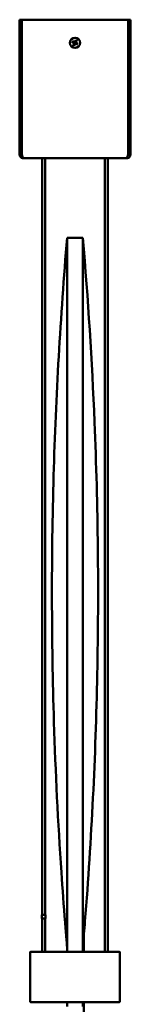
# Model space of a CAD drawing. Header units: millimetres. Extents: x 769 to 2336, y 1112 to 2601.
# Tile 14 of 14: x 2276 to 2336, y 1808 to 2341. Entities that reach past the tile are written whole.
import ezdxf

# ---------------------------------------------------------------- set-up
doc = ezdxf.new("R2010")
doc.units = ezdxf.units.MM
doc.header["$LTSCALE"] = 10
doc.layers.add('Visibile (ISO)', color=7, linetype='Continuous', lineweight=50)

msp = doc.modelspace()

# ---------------------------------------------------------------- linework, layer by layer
at = {"layer": 'Visibile (ISO)'}
for p, q in [((2275.98, 2340.56), (2275.98, 2340.56)), ((2275.98, 2340.56), (2275.98, 2267.56)), ((2276.98, 2340.56), (2275.98, 2340.56)), ((2276.98, 2340.56), (2275.98, 2340.56)), ((2276.98, 2340.56), (2276.98, 2340.56)), ((2276.98, 2267.56), (2276.98, 2340.56)), ((2277.23, 2340.56), (2334.73, 2340.56)), ((2334.73, 2340.56), (2277.23, 2340.56)), ((2277.23, 2267.56), (2277.23, 2340.56)), ((2277.23, 2340.56), (2277.23, 2340.56)), ((2334.73, 2340.56), (2334.73, 2267.56)), ((2334.73, 2340.56), (2334.73, 2340.56)), ((2334.98, 2340.56), (2335.98, 2340.56)), ((2334.98, 2267.56), (2334.98, 2340.56)), ((2334.98, 2340.56), (2334.98, 2340.56)), ((2334.98, 2340.56), (2335.98, 2340.56)), ((2335.98, 2267.56), (2335.98, 2340.56)), ((2335.98, 2340.56), (2335.98, 2340.56)), ((2304.38, 2328.5), (2305.42, 2328.01)), ((2304.46, 2328.47), (2305.25, 2328.25)), ((2304.59, 2328.97), (2305.65, 2328.51)), ((2305.35, 2328.48), (2304.67, 2328.92)), ((2306.42, 2329.66), (2305.93, 2328.62)), ((2306.39, 2329.58), (2306.17, 2328.79)), ((2306.4, 2328.68), (2306.85, 2329.37)), ((2306.89, 2329.45), (2306.43, 2328.39)), ((2305.07, 2326.66), (2305.53, 2327.73)), ((2305.56, 2327.43), (2305.11, 2326.75)), ((2305.53, 2326.46), (2306.03, 2327.5)), ((2305.57, 2326.54), (2305.79, 2327.33)), ((2307.37, 2327.15), (2306.31, 2327.61)), ((2307.58, 2327.61), (2306.54, 2328.11)), ((2306.61, 2327.64), (2307.29, 2327.19)), ((2307.5, 2327.65), (2306.71, 2327.86)), ((2276.98, 2267.56), (2275.98, 2267.56)), ((2277.23, 2267.56), (2277.23, 2267.56)), ((2277.23, 2267.56), (2277.23, 2267.56)), ((2277.98, 2265.56), (2277.98, 2265.81)), ((2277.98, 2265.56), (2278.58, 2265.56)), ((2278.58, 2265.56), (2333.38, 2265.56)), ((2288.23, 2265.56), (2288.23, 1856.2)), ((2289.73, 2265.56), (2289.73, 1856.2)), ((2322.23, 2265.56), (2322.23, 1836.2)), ((2323.73, 2265.56), (2323.73, 1836.2)), ((2333.38, 2265.56), (2333.98, 2265.56)), ((2333.98, 2265.56), (2333.98, 2265.81)), ((2334.73, 2267.56), (2334.73, 2267.56)), ((2334.73, 2267.56), (2334.73, 2267.56)), ((2334.98, 2267.56), (2335.98, 2267.56)), ((2301.73, 2222.6), (2310.23, 2222.6)), ((2301.73, 2222.6), (2301.73, 2222.56)), ((2301.73, 2222.56), (2301.73, 2222.45)), ((2301.73, 2222.45), (2301.73, 2222.36)), ((2301.73, 2222.36), (2301.73, 2222.26)), ((2301.73, 2222.26), (2301.73, 2222.13)), ((2301.73, 2222.13), (2301.73, 2221.99)), ((2301.73, 2221.99), (2301.73, 2221.7)), ((2301.73, 2221.7), (2301.73, 2221.35)), ((2310.23, 2222.6), (2310.23, 2222.56)), ((2310.23, 2222.56), (2310.23, 2222.45)), ((2310.23, 2222.45), (2310.23, 2222.36)), ((2310.23, 2222.36), (2310.23, 2222.26)), ((2310.23, 2222.26), (2310.23, 2222.13)), ((2310.23, 2222.13), (2310.23, 2221.99)), ((2310.23, 2221.99), (2310.23, 2221.7)), ((2310.23, 2221.7), (2310.23, 2221.35)), ((2301.73, 2221.35), (2301.73, 2220.94)), ((2301.73, 2220.94), (2301.73, 2220.46)), ((2301.73, 2220.46), (2301.73, 2219.93)), ((2301.73, 2219.93), (2301.73, 2219.32)), ((2301.73, 2219.32), (2301.73, 2218.65)), ((2301.73, 2218.65), (2301.73, 2217.91)), ((2301.73, 2217.91), (2301.73, 2217.11)), ((2301.73, 2217.11), (2301.73, 2216.67)), ((2301.73, 2216.67), (2301.73, 2216.23)), ((2310.23, 2221.35), (2310.23, 2220.94)), ((2310.23, 2220.94), (2310.23, 2220.46)), ((2310.23, 2220.46), (2310.23, 2219.93)), ((2310.23, 2219.93), (2310.23, 2219.32)), ((2310.23, 2219.32), (2310.23, 2218.65)), ((2310.23, 2218.65), (2310.23, 2217.91)), ((2310.23, 2217.91), (2310.23, 2217.11)), ((2310.23, 2217.11), (2310.23, 2216.67)), ((2310.23, 2216.67), (2310.23, 2216.23)), ((2301.73, 2216.23), (2301.73, 2215.76)), ((2301.73, 2215.76), (2301.73, 2215.27)), ((2301.73, 2215.27), (2301.73, 2214.77)), ((2301.73, 2214.77), (2301.73, 2214.24)), ((2301.73, 2214.24), (2301.73, 2213.3)), ((2301.73, 2213.3), (2301.73, 2212.3)), ((2301.73, 2212.3), (2301.73, 2211.25)), ((2301.73, 2211.25), (2301.73, 2210.13)), ((2310.23, 2216.23), (2310.23, 2215.76)), ((2310.23, 2215.76), (2310.23, 2215.27)), ((2310.23, 2215.27), (2310.23, 2214.77)), ((2310.23, 2214.77), (2310.23, 2214.24)), ((2310.23, 2214.24), (2310.23, 2213.3)), ((2310.23, 2213.3), (2310.23, 2212.3)), ((2310.23, 2212.3), (2310.23, 2211.25)), ((2310.23, 2211.25), (2310.23, 2210.13)), ((2301.73, 2210.13), (2301.73, 2208.96)), ((2301.73, 2208.96), (2301.73, 2207.73)), ((2310.23, 2210.13), (2310.23, 2208.96)), ((2310.23, 2208.96), (2310.23, 2207.73)), ((2301.73, 2145.29), (2301.73, 2143.75)), ((2301.73, 2143.75), (2301.73, 2142.2)), ((2301.73, 2142.2), (2301.73, 2140.62)), ((2310.23, 2145.29), (2310.23, 2143.75)), ((2310.23, 2143.75), (2310.23, 2142.2)), ((2310.23, 2142.2), (2310.23, 2140.62)), ((2301.73, 2133.3), (2301.73, 2130.38)), ((2310.23, 2133.3), (2310.23, 2130.38)), ((2301.73, 2130.38), (2301.73, 2127.42)), ((2301.73, 2127.42), (2301.73, 2124.43)), ((2310.23, 2130.38), (2310.23, 2127.42)), ((2310.23, 2127.42), (2310.23, 2124.43)), ((2301.73, 2124.43), (2301.73, 2121.91)), ((2301.73, 2121.91), (2301.73, 2119.37)), ((2310.23, 2124.43), (2310.23, 2121.91)), ((2310.23, 2122.6), (2310.23, 2122.6)), ((2310.23, 2121.91), (2310.23, 2119.37)), ((2301.73, 2119.37), (2301.73, 2116.8)), ((2301.73, 2116.8), (2301.73, 2114.89)), ((2310.23, 2119.41), (2310.23, 2119.41)), ((2310.23, 2119.37), (2310.23, 2116.8)), ((2310.23, 2118.75), (2310.23, 2118.75)), ((2310.23, 2118.02), (2310.23, 2118.02)), ((2310.23, 2116.8), (2310.23, 2114.89)), ((2310.23, 2115.55), (2310.23, 2115.55)), ((2301.73, 2114.89), (2301.73, 2112.96)), ((2301.73, 2112.96), (2301.73, 2110.98)), ((2301.73, 2110.98), (2301.73, 2108.98)), ((2310.23, 2114.89), (2310.23, 2112.96)), ((2310.23, 2114.69), (2310.23, 2114.69)), ((2310.23, 2113.78), (2310.23, 2113.78)), ((2310.23, 2112.96), (2310.23, 2110.98)), ((2310.23, 2112.8), (2310.23, 2112.8)), ((2310.23, 2111.77), (2310.23, 2111.77)), ((2310.23, 2110.98), (2310.23, 2108.98)), ((2310.23, 2110.68), (2310.23, 2110.68)), ((2301.73, 2108.98), (2301.73, 2106.17)), ((2301.73, 2106.17), (2301.73, 2103.33)), ((2310.23, 2109.53), (2310.23, 2109.53)), ((2310.23, 2108.98), (2310.23, 2106.17)), ((2310.23, 2108.31), (2310.23, 2108.31)), ((2310.23, 2107.02), (2310.23, 2107.02)), ((2310.23, 2106.17), (2310.23, 2103.33)), ((2310.23, 2105.67), (2310.23, 2105.67)), ((2301.73, 2103.33), (2301.73, 2100.47)), ((2301.73, 2100.47), (2301.73, 2098.31)), ((2310.23, 2104.26), (2310.23, 2104.26)), ((2310.23, 2103.33), (2310.23, 2100.47)), ((2310.23, 2100.47), (2310.23, 2098.31)), ((2310.23, 2100.05), (2310.23, 2100.05)), ((2301.73, 2098.31), (2301.73, 2096.14)), ((2301.73, 2096.14), (2301.73, 2091.76)), ((2310.23, 2098.82), (2310.23, 2098.82)), ((2310.23, 2098.31), (2310.23, 2096.14)), ((2310.23, 2097.56), (2310.23, 2097.56)), ((2310.23, 2096.25), (2310.23, 2096.25)), ((2310.23, 2096.14), (2310.23, 2091.76)), ((2310.23, 2094.65), (2310.23, 2094.65)), ((2301.73, 2091.76), (2301.73, 2087.34)), ((2310.23, 2092.99), (2310.23, 2092.99)), ((2310.23, 2091.76), (2310.23, 2087.34)), ((2310.23, 2091.28), (2310.23, 2091.28)), ((2310.23, 2089.52), (2310.23, 2089.52)), ((2301.73, 2087.34), (2301.73, 2082.88)), ((2310.23, 2087.71), (2310.23, 2087.71)), ((2310.23, 2087.34), (2310.23, 2082.88)), ((2310.23, 2085.85), (2310.23, 2085.85)), ((2310.23, 2083.95), (2310.23, 2083.95)), ((2301.73, 2082.88), (2301.73, 2078.38)), ((2301.73, 2078.38), (2301.73, 2073.83)), ((2310.23, 2082.88), (2310.23, 2078.38)), ((2310.23, 2081.99), (2310.23, 2081.99)), ((2310.23, 2080), (2310.23, 2080)), ((2310.23, 2078.38), (2310.23, 2073.83)), ((2310.23, 2077.95), (2310.23, 2077.95)), ((2301.73, 2073.83), (2301.73, 2069.25)), ((2310.23, 2075.87), (2310.23, 2075.87)), ((2310.23, 2073.83), (2310.23, 2069.25)), ((2310.23, 2073.74), (2310.23, 2073.74)), ((2301.73, 2069.25), (2301.73, 2064.51)), ((2310.23, 2071.57), (2310.23, 2071.57)), ((2310.23, 2069.36), (2310.23, 2069.36)), ((2310.23, 2069.25), (2310.23, 2064.51)), ((2310.23, 2067.11), (2310.23, 2067.11)), ((2301.73, 2064.51), (2301.73, 2059.72)), ((2310.23, 2064.82), (2310.23, 2064.82)), ((2310.23, 2064.51), (2310.23, 2059.72)), ((2301.73, 2059.72), (2301.73, 2054.91)), ((2310.23, 2059.72), (2310.23, 2054.91)), ((2301.73, 2054.91), (2301.73, 2050.05)), ((2310.23, 2054.91), (2310.23, 2050.05)), ((2301.73, 2050.05), (2301.73, 2045.17)), ((2310.23, 2050.6), (2310.23, 2050.6)), ((2310.23, 2050.05), (2310.23, 2045.17)), ((2310.23, 2047.87), (2310.23, 2047.87)), ((2301.73, 2045.17), (2301.73, 2042.17)), ((2301.73, 2042.17), (2301.73, 2039.16)), ((2310.23, 2045.17), (2310.23, 2042.17)), ((2310.23, 2045.09), (2310.23, 2045.09)), ((2310.23, 2042.29), (2310.23, 2042.29)), ((2310.23, 2042.17), (2310.23, 2039.16)), ((2301.73, 2039.16), (2301.73, 2036)), ((2301.73, 2036), (2301.73, 2032.84)), ((2310.23, 2039.16), (2310.23, 2036)), ((2310.23, 2036), (2310.23, 2032.84)), ((2301.73, 2032.84), (2301.73, 2026.6)), ((2310.23, 2032.84), (2310.23, 2026.6)), ((2301.73, 2026.6), (2301.73, 2020.85)), ((2310.23, 2028.52), (2310.23, 2028.52)), ((2310.23, 2026.6), (2310.23, 2020.85)), ((2310.23, 2024.87), (2310.23, 2024.87)), ((2301.73, 2020.85), (2301.73, 2015.06)), ((2310.23, 2020.85), (2310.23, 2015.06)), ((2301.73, 2015.06), (2301.73, 2009.24)), ((2310.23, 2015.06), (2310.23, 2009.24)), ((2301.73, 2009.24), (2301.73, 2003.39)), ((2310.23, 2009.24), (2310.23, 2003.39)), ((2301.73, 2003.39), (2301.73, 1999.53)), ((2310.23, 2003.39), (2310.23, 1999.53)), ((2301.73, 1999.53), (2301.73, 1995.65)), ((2310.23, 1999.53), (2310.23, 1995.65)), ((2301.73, 1995.65), (2301.73, 1991.66)), ((2310.23, 1995.65), (2310.23, 1991.66)), ((2301.73, 1991.66), (2301.73, 1987.65)), ((2301.73, 1987.65), (2301.73, 1979.71)), ((2310.23, 1991.66), (2310.23, 1987.65)), ((2310.23, 1987.65), (2310.23, 1979.71)), ((2301.73, 1979.71), (2301.73, 1972.52)), ((2310.23, 1979.71), (2310.23, 1972.52)), ((2301.73, 1972.52), (2301.73, 1965.31)), ((2310.23, 1972.52), (2310.23, 1965.31)), ((2301.73, 1965.31), (2301.73, 1958.05)), ((2310.23, 1965.31), (2310.23, 1958.05)), ((2301.73, 1958.05), (2301.73, 1950.77)), ((2310.23, 1958.05), (2310.23, 1950.77)), ((2301.73, 1950.77), (2301.73, 1945.9)), ((2310.23, 1950.77), (2310.23, 1945.9)), ((2301.73, 1945.9), (2301.73, 1941.02)), ((2310.23, 1945.9), (2310.23, 1941.02)), ((2301.73, 1941.02), (2301.73, 1894.14)), ((2310.23, 1941.02), (2310.23, 1894.14)), ((2301.73, 1894.14), (2301.73, 1887.84)), ((2310.23, 1894.14), (2310.23, 1887.84)), ((2301.73, 1887.84), (2301.73, 1881.53)), ((2310.23, 1887.84), (2310.23, 1881.53)), ((2301.73, 1881.53), (2301.73, 1869.38)), ((2310.23, 1881.53), (2310.23, 1869.38)), ((2301.73, 1869.38), (2301.73, 1857.17)), ((2310.23, 1869.38), (2310.23, 1857.17)), ((2289.95, 1856.2), (2287.98, 1856.2)), ((2287.98, 1854.2), (2287.98, 1856.2)), ((2289.95, 1854.2), (2287.98, 1854.2)), ((2288.23, 1854.2), (2288.23, 1836.2)), ((2289.73, 1854.2), (2289.73, 1836.2)), ((2289.95, 1854.2), (2289.95, 1856.2)), ((2301.73, 1857.17), (2301.73, 1844.91)), ((2310.23, 1857.17), (2310.23, 1844.91)), ((2310.73, 1844.53), (2310.73, 1836.2)), ((2301.73, 1836.2), (2301.73, 1838.6)), ((2310.23, 1836.2), (2310.23, 1838.6)), ((2281.73, 1836), (2281.73, 1809.2)), ((2281.73, 1809.25), (2281.73, 1835.95)), ((2281.93, 1836.2), (2282.93, 1836.2)), ((2305.23, 1836.2), (2281.98, 1836.2)), ((2293.53, 1836.2), (2294.79, 1836.2)), ((2329.98, 1836.2), (2306.73, 1836.2)), ((2317.17, 1836.2), (2318.43, 1836.2)), ((2329.03, 1836.2), (2330.03, 1836.2)), ((2330.23, 1809.2), (2330.23, 1836)), ((2330.23, 1835.95), (2330.23, 1809.25)), ((2282.93, 1809), (2281.93, 1809)), ((2281.98, 1809), (2329.98, 1809)), ((2294.79, 1809), (2293.53, 1809)), ((2301.73, 1806.6), (2301.73, 1809)), ((2310.23, 1806.6), (2310.23, 1809)), ((2310.73, 1809), (2310.73, 1800.67)), ((2318.43, 1809), (2317.17, 1809)), ((2330.03, 1809), (2329.03, 1809))]:
    msp.add_line(p, q, dxfattribs=at)
msp.add_circle((2305.98, 2328.06), 2.75, dxfattribs=at)
for centre, radius, start, end in [((2305.98, 2328.06), 0.752, 146.3185, 165.1028), ((2305.73, 2328.71), 0.215, 246.8429, 334.5784), ((2305.98, 2328.06), 0.752, 56.3185, 75.1028), ((2306.63, 2328.3), 0.215, 156.8429, 244.5784), ((2305.33, 2327.81), 0.215, 336.8429, 64.5784), ((2305.98, 2328.06), 0.752, 236.3185, 255.1028), ((2306.22, 2327.41), 0.215, 66.8429, 154.5784), ((2305.98, 2328.06), 0.752, 326.3185, 345.1028), ((2281.93, 1836), 0.2, 90, 180), ((2330.03, 1836), 0.2, 0, 90), ((2281.93, 1809.2), 0.2, 180, 270), ((2330.03, 1809.2), 0.2, 270, 0)]:
    msp.add_arc(centre, radius, start, end, dxfattribs=at)
msp.add_ellipse((2305.98, 1836.16), major_axis=(1, 0), ratio=0.008727, start_param=2.418858, end_param=7.00592, dxfattribs=at)
for points, knots in [([(2304.46, 2328.47), (2304.46, 2328.47), (2304.45, 2328.47), (2304.44, 2328.48), (2304.42, 2328.48), (2304.4, 2328.49), (2304.39, 2328.5), (2304.38, 2328.5)], [0.03495487, 0.03495487, 0.03495487, 0.03495487, 0.03801973, 0.03801973, 0.04181436, 0.04181436, 0.04566018, 0.04566018, 0.04566018, 0.04566018]), ([(2304.59, 2328.97), (2304.6, 2328.96), (2304.61, 2328.95), (2304.63, 2328.94), (2304.64, 2328.94), (2304.66, 2328.93), (2304.66, 2328.93), (2304.67, 2328.92)], [0.0153115, 0.0153115, 0.0153115, 0.0153115, 0.01915732, 0.01915732, 0.02295195, 0.02295195, 0.02601681, 0.02601681, 0.02601681, 0.02601681]), ([(2305.49, 2328.15), (2305.53, 2328.14), (2305.56, 2328.11), (2305.61, 2328.07), (2305.63, 2328.05), (2305.66, 2328), (2305.68, 2327.97), (2305.7, 2327.92), (2305.71, 2327.89), (2305.71, 2327.83), (2305.71, 2327.81), (2305.7, 2327.74), (2305.69, 2327.7), (2305.67, 2327.66)], [0.16722794, 0.16722794, 0.16722794, 0.16722794, 0.17980141, 0.17980141, 0.1882428, 0.1882428, 0.19668418, 0.19668418, 0.20512557, 0.20512557, 0.21356695, 0.21356695, 0.22614043, 0.22614043, 0.22614043, 0.22614043]), ([(2306.07, 2328.55), (2306.06, 2328.51), (2306.03, 2328.47), (2305.99, 2328.43), (2305.97, 2328.41), (2305.92, 2328.37), (2305.9, 2328.36), (2305.84, 2328.34), (2305.81, 2328.33), (2305.76, 2328.33), (2305.73, 2328.33), (2305.66, 2328.33), (2305.62, 2328.35), (2305.59, 2328.36)], [0.16722794, 0.16722794, 0.16722794, 0.16722794, 0.17980141, 0.17980141, 0.1882428, 0.1882428, 0.19668418, 0.19668418, 0.20512557, 0.20512557, 0.21356695, 0.21356695, 0.22614043, 0.22614043, 0.22614043, 0.22614043]), ([(2306.47, 2327.96), (2306.43, 2327.98), (2306.4, 2328), (2306.35, 2328.05), (2306.33, 2328.07), (2306.29, 2328.11), (2306.28, 2328.14), (2306.26, 2328.19), (2306.25, 2328.22), (2306.25, 2328.28), (2306.25, 2328.31), (2306.25, 2328.37), (2306.27, 2328.42), (2306.28, 2328.45)], [0.16722794, 0.16722794, 0.16722794, 0.16722794, 0.17980141, 0.17980141, 0.1882428, 0.1882428, 0.19668418, 0.19668418, 0.20512557, 0.20512557, 0.21356695, 0.21356695, 0.22614043, 0.22614043, 0.22614043, 0.22614043]), ([(2306.39, 2329.58), (2306.39, 2329.58), (2306.39, 2329.59), (2306.4, 2329.6), (2306.4, 2329.61), (2306.41, 2329.64), (2306.42, 2329.65), (2306.42, 2329.66)], [0.03495487, 0.03495487, 0.03495487, 0.03495487, 0.03801973, 0.03801973, 0.04181436, 0.04181436, 0.04566018, 0.04566018, 0.04566018, 0.04566018]), ([(2306.89, 2329.45), (2306.88, 2329.44), (2306.88, 2329.43), (2306.87, 2329.41), (2306.86, 2329.39), (2306.85, 2329.38), (2306.85, 2329.37), (2306.85, 2329.37)], [0.0153115, 0.0153115, 0.0153115, 0.0153115, 0.01915732, 0.01915732, 0.02295195, 0.02295195, 0.02601681, 0.02601681, 0.02601681, 0.02601681]), ([(2305.07, 2326.66), (2305.08, 2326.68), (2305.08, 2326.69), (2305.09, 2326.71), (2305.1, 2326.72), (2305.11, 2326.74), (2305.11, 2326.74), (2305.11, 2326.75)], [0.0153115, 0.0153115, 0.0153115, 0.0153115, 0.01915732, 0.01915732, 0.02295195, 0.02295195, 0.02601681, 0.02601681, 0.02601681, 0.02601681]), ([(2305.57, 2326.54), (2305.57, 2326.54), (2305.57, 2326.53), (2305.56, 2326.51), (2305.56, 2326.5), (2305.55, 2326.48), (2305.54, 2326.47), (2305.53, 2326.46)], [0.03495487, 0.03495487, 0.03495487, 0.03495487, 0.03801973, 0.03801973, 0.04181436, 0.04181436, 0.04566018, 0.04566018, 0.04566018, 0.04566018]), ([(2305.89, 2327.57), (2305.9, 2327.61), (2305.92, 2327.64), (2305.97, 2327.69), (2305.99, 2327.71), (2306.04, 2327.74), (2306.06, 2327.76), (2306.12, 2327.78), (2306.14, 2327.78), (2306.2, 2327.79), (2306.23, 2327.79), (2306.3, 2327.78), (2306.34, 2327.77), (2306.37, 2327.75)], [0.16722794, 0.16722794, 0.16722794, 0.16722794, 0.17980141, 0.17980141, 0.1882428, 0.1882428, 0.19668418, 0.19668418, 0.20512557, 0.20512557, 0.21356695, 0.21356695, 0.22614043, 0.22614043, 0.22614043, 0.22614043]), ([(2307.37, 2327.15), (2307.36, 2327.16), (2307.35, 2327.16), (2307.33, 2327.17), (2307.31, 2327.18), (2307.3, 2327.19), (2307.29, 2327.19), (2307.29, 2327.19)], [0.0153115, 0.0153115, 0.0153115, 0.0153115, 0.01915732, 0.01915732, 0.02295195, 0.02295195, 0.02601681, 0.02601681, 0.02601681, 0.02601681]), ([(2307.5, 2327.65), (2307.5, 2327.65), (2307.51, 2327.64), (2307.52, 2327.64), (2307.53, 2327.63), (2307.56, 2327.63), (2307.57, 2327.62), (2307.58, 2327.61)], [0.03495487, 0.03495487, 0.03495487, 0.03495487, 0.03801973, 0.03801973, 0.04181436, 0.04181436, 0.04566018, 0.04566018, 0.04566018, 0.04566018]), ([(2277.98, 2265.56), (2277.29, 2265.56), (2276.58, 2265.92), (2276.22, 2266.61), (2276.07, 2266.89), (2275.98, 2267.21), (2275.98, 2267.56)], [-1, -1, -1, -1, -0.283495, -0.283495, -0.283495, 0, 0, 0, 0]), ([(2277.41, 2266.73), (2277.55, 2266.34), (2277.75, 2266.02), (2277.97, 2265.82), (2277.97, 2265.82), (2277.97, 2265.81), (2277.98, 2265.81)], [-0.745299, -0.745299, -0.745299, -0.745299, -0.3457972, -0.3457972, -0.3457972, -0.3379836, -0.3379836, -0.3379836, -0.3379836]), ([(2335.98, 2267.56), (2335.98, 2266.77), (2335.5, 2266.09), (2334.89, 2265.78), (2334.61, 2265.63), (2334.29, 2265.56), (2333.98, 2265.56)], [-1, -1, -1, -1, -0.319112, -0.319112, -0.319112, 0, 0, 0, 0]), ([(2333.98, 2265.81), (2334.16, 2265.97), (2334.33, 2266.21), (2334.46, 2266.51), (2334.49, 2266.58), (2334.52, 2266.66), (2334.55, 2266.73)], [-0.6527612, -0.6527612, -0.6527612, -0.6527612, -0.3205657, -0.3205657, -0.3205657, -0.2445824, -0.2445824, -0.2445824, -0.2445824]), ([(2334.55, 2266.74), (2334.74, 2266.88), (2334.89, 2267.08), (2334.95, 2267.33), (2334.97, 2267.41), (2334.98, 2267.48), (2334.98, 2267.56)], [0.4039637, 0.4039637, 0.4039637, 0.4039637, 0.8674926, 0.8674926, 0.8674926, 1, 1, 1, 1]), ([(2301.73, 1838.59), (2301.71, 1838.76), (2301.7, 1838.94), (2301.65, 1839.44), (2301.63, 1839.78), (2301.51, 1841.11), (2301.43, 1842.11), (2301.1, 1846.12), (2300.85, 1849.13), (2299.89, 1861.15), (2299.22, 1870.17), (2296.77, 1906.28), (2295.42, 1933.4), (2293.19, 2004.96), (2293.12, 2049.45), (2295.59, 2136.84), (2298.11, 2179.78), (2301.72, 2222.6)], [0, 0, 0, 0, 0.05289, 0.05289, 0.153498, 0.153498, 0.455091, 0.455091, 1.359722, 1.359722, 4.073642, 4.073642, 12.216639, 12.216639, 25.552073, 25.552073, 38.444701, 38.444701, 38.444701, 38.444701]), ([(2310.24, 2222.6), (2313.04, 2189.38), (2315.21, 2156.09), (2318.45, 2077.37), (2318.94, 2031.89), (2317.16, 1941.87), (2314.94, 1897.28), (2311.21, 1850.45), (2311.02, 1848.08), (2310.73, 1844.52), (2310.63, 1843.33), (2310.48, 1841.55), (2310.43, 1840.96), (2310.33, 1839.77), (2310.28, 1839.16), (2310.23, 1838.59)], [0, 0, 0, 0, 10.002162, 10.002162, 23.635002, 23.635002, 37.015011, 37.015011, 37.729047, 37.729047, 38.086083, 38.086083, 38.264652, 38.264652, 38.443733, 38.443733, 38.443733, 38.443733]), ([(2301.73, 2207.73), (2301.73, 2207.51), (2301.73, 2207.29), (2301.73, 2206.86), (2301.73, 2206.65), (2301.73, 2206.43)], [-0.3970938, -0.3970938, -0.3970938, -0.3970938, -0.1985719, -0.1985719, -0.00005, -0.00005, -0.00005, -0.00005]), ([(2310.23, 2207.73), (2310.23, 2207.51), (2310.23, 2207.29), (2310.23, 2206.86), (2310.23, 2206.65), (2310.23, 2206.43)], [0.0000702, 0.0000702, 0.0000702, 0.0000702, 0.1985921, 0.1985921, 0.397114, 0.397114, 0.397114, 0.397114]), ([(2301.73, 2199.02), (2301.73, 2198.78), (2301.73, 2198.54), (2301.73, 2198.06), (2301.73, 2197.82), (2301.73, 2197.58)], [-0.332679, -0.332679, -0.332679, -0.332679, -0.1663514, -0.1663514, -0.0000239, -0.0000239, -0.0000239, -0.0000239]), ([(2301.73, 2197.58), (2301.73, 2197.33), (2301.73, 2197.08), (2301.73, 2196.59), (2301.73, 2196.34), (2301.73, 2196.09)], [-0.331304, -0.331304, -0.331304, -0.331304, -0.1656632, -0.1656632, -0.0000225, -0.0000225, -0.0000225, -0.0000225]), ([(2301.73, 2196.09), (2301.73, 2195.84), (2301.73, 2195.58), (2301.73, 2195.07), (2301.73, 2194.81), (2301.73, 2194.56)], [-0.3299798, -0.3299798, -0.3299798, -0.3299798, -0.1650003, -0.1650003, -0.0000208, -0.0000208, -0.0000208, -0.0000208]), ([(2310.23, 2199.02), (2310.23, 2198.78), (2310.23, 2198.54), (2310.23, 2198.06), (2310.23, 2197.82), (2310.23, 2197.58)], [0.0000347, 0.0000347, 0.0000347, 0.0000347, 0.1663623, 0.1663623, 0.3326898, 0.3326898, 0.3326898, 0.3326898]), ([(2310.23, 2197.58), (2310.23, 2197.33), (2310.23, 2197.08), (2310.23, 2196.59), (2310.23, 2196.34), (2310.23, 2196.09)], [0.0000398, 0.0000398, 0.0000398, 0.0000398, 0.1656805, 0.1656805, 0.3313213, 0.3313213, 0.3313213, 0.3313213]), ([(2310.23, 2196.09), (2310.23, 2195.84), (2310.23, 2195.58), (2310.23, 2195.07), (2310.23, 2194.81), (2310.23, 2194.56)], [0.0000384, 0.0000384, 0.0000384, 0.0000384, 0.1650178, 0.1650178, 0.3299973, 0.3299973, 0.3299973, 0.3299973]), ([(2301.73, 2194.56), (2301.73, 2194.3), (2301.73, 2194.03), (2301.73, 2193.51), (2301.73, 2193.24), (2301.73, 2192.98)], [-0.3286988, -0.3286988, -0.3286988, -0.3286988, -0.1643588, -0.1643588, -0.0000188, -0.0000188, -0.0000188, -0.0000188]), ([(2301.73, 2192.98), (2301.73, 2192.71), (2301.73, 2192.44), (2301.73, 2191.89), (2301.73, 2191.62), (2301.73, 2191.35)], [-0.327482, -0.327482, -0.327482, -0.327482, -0.1637491, -0.1637491, -0.0000163, -0.0000163, -0.0000163, -0.0000163]), ([(2301.73, 2191.35), (2301.73, 2191.05), (2301.73, 2190.74), (2301.73, 2190.13), (2301.73, 2189.82), (2301.73, 2189.52)], [-0.3559232, -0.3559232, -0.3559232, -0.3559232, -0.177968, -0.177968, -0.0000127, -0.0000127, -0.0000127, -0.0000127]), ([(2310.23, 2194.56), (2310.23, 2194.3), (2310.23, 2194.03), (2310.23, 2193.51), (2310.23, 2193.24), (2310.23, 2192.98)], [0.0000367, 0.0000367, 0.0000367, 0.0000367, 0.1643767, 0.1643767, 0.3287167, 0.3287167, 0.3287167, 0.3287167]), ([(2310.23, 2192.98), (2310.23, 2192.71), (2310.23, 2192.44), (2310.23, 2191.89), (2310.23, 2191.62), (2310.23, 2191.35)], [0.0000346, 0.0000346, 0.0000346, 0.0000346, 0.1637675, 0.1637675, 0.3275004, 0.3275004, 0.3275004, 0.3275004]), ([(2310.23, 2191.35), (2310.23, 2191.05), (2310.23, 2190.74), (2310.23, 2190.13), (2310.23, 2189.82), (2310.23, 2189.52)], [0.0000322, 0.0000322, 0.0000322, 0.0000322, 0.1779874, 0.1779874, 0.3559427, 0.3559427, 0.3559427, 0.3559427]), ([(2301.73, 2189.52), (2301.73, 2189.21), (2301.73, 2188.89), (2301.73, 2188.26), (2301.73, 2187.95), (2301.73, 2187.63)], [-0.3546214, -0.3546214, -0.3546214, -0.3546214, -0.177315, -0.177315, -0.0000086, -0.0000086, -0.0000086, -0.0000086]), ([(2301.73, 2187.63), (2301.73, 2187.31), (2301.73, 2186.98), (2301.73, 2186.34), (2301.73, 2186.01), (2301.73, 2185.69)], [-0.3534026, -0.3534026, -0.3534026, -0.3534026, -0.1767032, -0.1767032, -0.0000037, -0.0000037, -0.0000037, -0.0000037]), ([(2301.73, 2185.69), (2301.73, 2185.36), (2301.73, 2185.02), (2301.73, 2184.36), (2301.73, 2184.02), (2301.73, 2183.69)], [-0.3522795, -0.3522795, -0.3522795, -0.3522795, -0.1761416, -0.1761416, -0.0000036, -0.0000036, -0.0000036, -0.0000036]), ([(2310.23, 2189.52), (2310.23, 2189.21), (2310.23, 2188.89), (2310.23, 2188.26), (2310.23, 2187.95), (2310.23, 2187.63)], [0.0000286, 0.0000286, 0.0000286, 0.0000286, 0.1773351, 0.1773351, 0.3546415, 0.3546415, 0.3546415, 0.3546415]), ([(2310.23, 2187.63), (2310.23, 2187.31), (2310.23, 2186.98), (2310.23, 2186.34), (2310.23, 2186.01), (2310.23, 2185.69)], [0.0000245, 0.0000245, 0.0000245, 0.0000245, 0.176724, 0.176724, 0.3534234, 0.3534234, 0.3534234, 0.3534234]), ([(2310.23, 2185.69), (2310.23, 2185.36), (2310.23, 2185.02), (2310.23, 2184.36), (2310.23, 2184.02), (2310.23, 2183.69)], [0.0000196, 0.0000196, 0.0000196, 0.0000196, 0.1761576, 0.1761576, 0.3522956, 0.3522956, 0.3522956, 0.3522956]), ([(2301.73, 2183.69), (2301.73, 2183.35), (2301.73, 2183), (2301.73, 2182.32), (2301.73, 2181.98), (2301.73, 2181.63)], [-0.3512533, -0.3512533, -0.3512533, -0.3512533, -0.1756312, -0.1756312, -0.0000092, -0.0000092, -0.0000092, -0.0000092]), ([(2301.73, 2181.63), (2301.73, 2181.28), (2301.73, 2180.93), (2301.73, 2180.23), (2301.73, 2179.87), (2301.73, 2179.52)], [-0.3503275, -0.3503275, -0.3503275, -0.3503275, -0.1751712, -0.1751712, -0.0000149, -0.0000149, -0.0000149, -0.0000149]), ([(2301.73, 2179.52), (2301.73, 2179.16), (2301.73, 2178.8), (2301.73, 2178.08), (2301.73, 2177.72), (2301.73, 2177.36)], [-0.3494922, -0.3494922, -0.3494922, -0.3494922, -0.1747562, -0.1747562, -0.0000202, -0.0000202, -0.0000202, -0.0000202]), ([(2310.23, 2183.69), (2310.23, 2183.35), (2310.23, 2183), (2310.23, 2182.32), (2310.23, 2181.98), (2310.23, 2181.63)], [0.0000142, 0.0000142, 0.0000142, 0.0000142, 0.1756364, 0.1756364, 0.3512585, 0.3512585, 0.3512585, 0.3512585]), ([(2310.23, 2181.63), (2310.23, 2181.28), (2310.23, 2180.93), (2310.23, 2180.23), (2310.23, 2179.87), (2310.23, 2179.52)], [0.0000087, 0.0000087, 0.0000087, 0.0000087, 0.1751651, 0.1751651, 0.3503214, 0.3503214, 0.3503214, 0.3503214]), ([(2310.23, 2179.52), (2310.23, 2179.16), (2310.23, 2178.8), (2310.23, 2178.08), (2310.23, 2177.72), (2310.23, 2177.36)], [0.000003, 0.000003, 0.000003, 0.000003, 0.174739, 0.174739, 0.349475, 0.349475, 0.349475, 0.349475]), ([(2301.73, 2177.36), (2301.73, 2176.99), (2301.73, 2176.62), (2301.73, 2175.88), (2301.73, 2175.5), (2301.73, 2175.13)], [-0.3487525, -0.3487525, -0.3487525, -0.3487525, -0.1743888, -0.1743888, -0.0000251, -0.0000251, -0.0000251, -0.0000251]), ([(2301.73, 2175.13), (2301.73, 2174.76), (2301.73, 2174.38), (2301.73, 2173.62), (2301.73, 2173.24), (2301.73, 2172.86)], [-0.3481125, -0.3481125, -0.3481125, -0.3481125, -0.1740708, -0.1740708, -0.000029, -0.000029, -0.000029, -0.000029]), ([(2310.23, 2177.36), (2310.23, 2176.99), (2310.23, 2176.62), (2310.23, 2175.88), (2310.23, 2175.5), (2310.23, 2175.13)], [0.0000044, 0.0000044, 0.0000044, 0.0000044, 0.1743681, 0.1743681, 0.3487319, 0.3487319, 0.3487319, 0.3487319]), ([(2310.23, 2175.13), (2310.23, 2174.76), (2310.23, 2174.38), (2310.23, 2173.62), (2310.23, 2173.24), (2310.23, 2172.86)], [0.0000093, 0.0000093, 0.0000093, 0.0000093, 0.174051, 0.174051, 0.3480928, 0.3480928, 0.3480928, 0.3480928]), ([(2301.73, 2172.86), (2301.73, 2172.47), (2301.73, 2172.08), (2301.73, 2171.31), (2301.73, 2170.92), (2301.73, 2170.53)], [-0.3475619, -0.3475619, -0.3475619, -0.3475619, -0.1737967, -0.1737967, -0.0000316, -0.0000316, -0.0000316, -0.0000316]), ([(2301.73, 2170.53), (2301.73, 2170.13), (2301.73, 2169.74), (2301.73, 2168.94), (2301.73, 2168.55), (2301.73, 2168.15)], [-0.3471103, -0.3471103, -0.3471103, -0.3471103, -0.1735666, -0.1735666, -0.0000324, -0.0000324, -0.0000324, -0.0000324]), ([(2310.23, 2172.86), (2310.23, 2172.47), (2310.23, 2172.08), (2310.23, 2171.31), (2310.23, 2170.92), (2310.23, 2170.53)], [0.0000132, 0.0000132, 0.0000132, 0.0000132, 0.1737784, 0.1737784, 0.3475435, 0.3475435, 0.3475435, 0.3475435]), ([(2310.23, 2170.53), (2310.23, 2170.13), (2310.23, 2169.74), (2310.23, 2168.94), (2310.23, 2168.55), (2310.23, 2168.15)], [0.0000158, 0.0000158, 0.0000158, 0.0000158, 0.1735515, 0.1735515, 0.3470779, 0.3470779, 0.3470779, 0.3470779]), ([(2301.73, 2168.15), (2301.73, 2167.78), (2301.73, 2167.41), (2301.73, 2166.68), (2301.73, 2166.31), (2301.73, 2165.94)], [-0.3149823, -0.3149823, -0.3149823, -0.3149823, -0.1575068, -0.1575068, -0.0000313, -0.0000313, -0.0000313, -0.0000313]), ([(2301.73, 2165.94), (2301.73, 2165.57), (2301.73, 2165.19), (2301.73, 2164.44), (2301.73, 2164.07), (2301.73, 2163.69)], [-0.3147459, -0.3147459, -0.3147459, -0.3147459, -0.1573872, -0.1573872, -0.0000285, -0.0000285, -0.0000285, -0.0000285]), ([(2301.73, 2163.69), (2301.73, 2163.31), (2301.73, 2162.93), (2301.73, 2162.16), (2301.73, 2161.78), (2301.73, 2161.4)], [-0.3146079, -0.3146079, -0.3146079, -0.3146079, -0.1573114, -0.1573114, -0.0000241, -0.0000241, -0.0000241, -0.0000241]), ([(2310.23, 2168.15), (2310.23, 2167.78), (2310.23, 2167.41), (2310.23, 2166.68), (2310.23, 2166.31), (2310.23, 2165.94)], [0.0000165, 0.0000165, 0.0000165, 0.0000165, 0.1574919, 0.1574919, 0.3149674, 0.3149674, 0.3149674, 0.3149674]), ([(2310.23, 2165.94), (2310.23, 2165.57), (2310.23, 2165.19), (2310.23, 2164.44), (2310.23, 2164.07), (2310.23, 2163.69)], [0.0000155, 0.0000155, 0.0000155, 0.0000155, 0.1573741, 0.1573741, 0.3147328, 0.3147328, 0.3147328, 0.3147328]), ([(2310.23, 2163.69), (2310.23, 2163.31), (2310.23, 2162.93), (2310.23, 2162.16), (2310.23, 2161.78), (2310.23, 2161.4)], [0.0000127, 0.0000127, 0.0000127, 0.0000127, 0.1572934, 0.1572934, 0.3145649, 0.3145649, 0.3145649, 0.3145649]), ([(2301.73, 2161.4), (2301.73, 2161.01), (2301.73, 2160.62), (2301.73, 2159.85), (2301.73, 2159.46), (2301.73, 2159.07)], [-0.314497, -0.314497, -0.314497, -0.314497, -0.1572577, -0.1572577, -0.0000185, -0.0000185, -0.0000185, -0.0000185]), ([(2301.73, 2159.07), (2301.73, 2158.67), (2301.73, 2158.28), (2301.73, 2157.49), (2301.73, 2157.09), (2301.73, 2156.7)], [-0.3144777, -0.3144777, -0.3144777, -0.3144777, -0.1572449, -0.1572449, -0.0000121, -0.0000121, -0.0000121, -0.0000121]), ([(2310.23, 2161.4), (2310.23, 2161.01), (2310.23, 2160.62), (2310.23, 2159.85), (2310.23, 2159.46), (2310.23, 2159.07)], [0.0000083, 0.0000083, 0.0000083, 0.0000083, 0.1572475, 0.1572475, 0.3144867, 0.3144867, 0.3144867, 0.3144867]), ([(2310.23, 2159.07), (2310.23, 2158.67), (2310.23, 2158.28), (2310.23, 2157.49), (2310.23, 2157.09), (2310.23, 2156.7)], [0.0000027, 0.0000027, 0.0000027, 0.0000027, 0.1572354, 0.1572354, 0.3144682, 0.3144682, 0.3144682, 0.3144682]), ([(2301.73, 2156.7), (2301.73, 2156.29), (2301.73, 2155.89), (2301.73, 2155.09), (2301.73, 2154.69), (2301.73, 2154.28)], [-0.3145289, -0.3145289, -0.3145289, -0.3145289, -0.1572671, -0.1572671, -0.0000054, -0.0000054, -0.0000054, -0.0000054]), ([(2310.23, 2156.7), (2310.23, 2156.29), (2310.23, 2155.89), (2310.23, 2155.09), (2310.23, 2154.69), (2310.23, 2154.28)], [0.0000058, 0.0000058, 0.0000058, 0.0000058, 0.1572675, 0.1572675, 0.3145292, 0.3145292, 0.3145292, 0.3145292]), ([(2301.73, 2136.18), (2301.73, 2135.7), (2301.73, 2135.22), (2301.73, 2134.26), (2301.73, 2133.78), (2301.73, 2133.3)], [-0.33852, -0.33852, -0.33852, -0.33852, -0.1692688, -0.1692688, -0.0000175, -0.0000175, -0.0000175, -0.0000175]), ([(2310.23, 2136.18), (2310.23, 2135.7), (2310.23, 2135.22), (2310.23, 2134.26), (2310.23, 2133.78), (2310.23, 2133.3)], [0.0000319, 0.0000319, 0.0000319, 0.0000319, 0.1692831, 0.1692831, 0.3385344, 0.3385344, 0.3385344, 0.3385344]), ([(2301.73, 1838.61), (2301.73, 1838.6), (2301.73, 1838.6), (2301.73, 1838.6), (2301.73, 1838.6), (2301.73, 1838.59), (2301.73, 1838.59), (2301.73, 1838.59), (2301.73, 1838.59), (2301.73, 1838.59)], [29.054423, 29.054423, 29.054423, 29.054423, 49.98563, 49.98563, 49.98563, 69.952961, 69.952961, 69.952961, 76.532877, 76.532877, 76.532877, 76.532877]), ([(2301.73, 1838.59), (2301.73, 1838.59), (2301.73, 1838.6), (2301.73, 1838.6), (2301.73, 1838.6), (2301.73, 1838.6), (2301.73, 1838.61), (2301.73, 1838.61), (2301.73, 1838.6), (2301.73, 1838.6), (2301.73, 1838.6), (2301.73, 1838.6), (2301.73, 1838.6), (2301.73, 1838.6), (2301.73, 1838.6), (2301.73, 1838.6)], [249.964127, 249.964127, 249.964127, 249.964127, 282.663, 282.663, 282.663, 309.93803, 309.93803, 309.93803, 365.977198, 365.977198, 365.977198, 369.876362, 369.876362, 369.876362, 383.112761, 383.112761, 383.112761, 383.112761]), ([(2281.98, 1836.2), (2281.95, 1836.2), (2281.91, 1836.19), (2281.85, 1836.17), (2281.83, 1836.15), (2281.78, 1836.11), (2281.76, 1836.08), (2281.74, 1836.03), (2281.74, 1836.02), (2281.73, 1835.98), (2281.73, 1835.97), (2281.73, 1835.95)], [0, 0, 0, 0, 0.00976576, 0.00976576, 0.01953173, 0.01953173, 0.02929808, 0.02929808, 0.03433457, 0.03433457, 0.03937108, 0.03937108, 0.03937108, 0.03937108]), ([(2330.23, 1835.95), (2330.23, 1835.98), (2330.22, 1836.02), (2330.2, 1836.08), (2330.18, 1836.1), (2330.13, 1836.15), (2330.11, 1836.17), (2330.06, 1836.19), (2330.05, 1836.19), (2330.01, 1836.2), (2330, 1836.2), (2329.98, 1836.2)], [0, 0, 0, 0, 0.00976683, 0.00976683, 0.01953346, 0.01953346, 0.02929972, 0.02929972, 0.03433544, 0.03433544, 0.03937114, 0.03937114, 0.03937114, 0.03937114]), ([(2281.73, 1809.25), (2281.73, 1809.22), (2281.74, 1809.19), (2281.76, 1809.13), (2281.78, 1809.1), (2281.82, 1809.05), (2281.85, 1809.03), (2281.9, 1809.01), (2281.91, 1809.01), (2281.95, 1809), (2281.96, 1809), (2281.98, 1809)], [0, 0, 0, 0, 0.00976683, 0.00976683, 0.01953346, 0.01953346, 0.02929972, 0.02929972, 0.03433544, 0.03433544, 0.03937114, 0.03937114, 0.03937114, 0.03937114]), ([(2329.98, 1809), (2330.01, 1809), (2330.04, 1809.01), (2330.1, 1809.03), (2330.13, 1809.05), (2330.18, 1809.1), (2330.2, 1809.12), (2330.22, 1809.17), (2330.22, 1809.18), (2330.23, 1809.22), (2330.23, 1809.23), (2330.23, 1809.25)], [0, 0, 0, 0, 0.00976576, 0.00976576, 0.01953173, 0.01953173, 0.02929808, 0.02929808, 0.03433457, 0.03433457, 0.03937108, 0.03937108, 0.03937108, 0.03937108])]:
    msp.add_open_spline(points, degree=3, knots=knots, dxfattribs=at)
for points, weights in [([(2305.25, 2328.25), (2305.4, 2328.19), (2305.49, 2328.15)], [1, 1.22198309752, 1.42828100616]), ([(2305.59, 2328.36), (2305.49, 2328.41), (2305.35, 2328.48)], [1.42828100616, 1.22198309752, 1]), ([(2306.17, 2328.79), (2306.11, 2328.64), (2306.07, 2328.55)], [1, 1.22198309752, 1.42828100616]), ([(2306.28, 2328.45), (2306.33, 2328.54), (2306.4, 2328.68)], [1.42828100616, 1.22198309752, 1]), ([(2305.67, 2327.66), (2305.63, 2327.57), (2305.56, 2327.43)], [1.42828100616, 1.22198309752, 1]), ([(2305.79, 2327.33), (2305.85, 2327.47), (2305.89, 2327.57)], [1, 1.22198309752, 1.42828100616]), ([(2306.37, 2327.75), (2306.46, 2327.71), (2306.61, 2327.64)], [1.42828100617, 1.22198309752, 1]), ([(2306.71, 2327.86), (2306.56, 2327.93), (2306.47, 2327.96)], [1, 1.22198309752, 1.42828100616])]:
    msp.add_rational_spline(points, weights, degree=2, dxfattribs=at)
for points in [[(2276.98, 2267.56), (2276.98, 2267.2), (2277.16, 2266.91), (2277.41, 2266.74)], [(2277.23, 2267.56), (2277.26, 2267.27), (2277.32, 2266.99), (2277.41, 2266.73)], [(2278.58, 2265.56), (2278.37, 2265.56), (2278.17, 2265.66), (2277.98, 2265.81)], [(2333.98, 2265.81), (2333.79, 2265.66), (2333.59, 2265.56), (2333.38, 2265.56)], [(2334.55, 2266.73), (2334.63, 2266.98), (2334.7, 2267.27), (2334.73, 2267.56)], [(2301.73, 2206.43), (2301.73, 2205.97), (2301.73, 2205.51), (2301.73, 2205.03)], [(2310.23, 2206.43), (2310.23, 2205.97), (2310.23, 2205.51), (2310.23, 2205.03)], [(2301.73, 2205.03), (2301.73, 2204.79), (2301.73, 2204.54), (2301.73, 2204.3)], [(2301.73, 2204.3), (2301.73, 2204.05), (2301.73, 2203.8), (2301.73, 2203.55)], [(2301.73, 2203.55), (2301.73, 2203.22), (2301.73, 2202.88), (2301.73, 2202.53)], [(2301.73, 2202.53), (2301.73, 2202.19), (2301.73, 2201.84), (2301.73, 2201.49)], [(2301.73, 2201.49), (2301.73, 2201.13), (2301.73, 2200.77), (2301.73, 2200.41)], [(2301.73, 2200.41), (2301.73, 2199.95), (2301.73, 2199.48), (2301.73, 2199.02)], [(2310.23, 2205.03), (2310.23, 2204.79), (2310.23, 2204.54), (2310.23, 2204.3)], [(2310.23, 2204.3), (2310.23, 2204.05), (2310.23, 2203.8), (2310.23, 2203.55)], [(2310.23, 2203.55), (2310.23, 2203.22), (2310.23, 2202.88), (2310.23, 2202.53)], [(2310.23, 2202.53), (2310.23, 2202.19), (2310.23, 2201.84), (2310.23, 2201.49)], [(2310.23, 2201.49), (2310.23, 2201.13), (2310.23, 2200.77), (2310.23, 2200.41)], [(2310.23, 2200.41), (2310.23, 2199.95), (2310.23, 2199.48), (2310.23, 2199.02)], [(2301.73, 2154.28), (2301.73, 2153.55), (2301.73, 2152.82), (2301.73, 2152.08)], [(2310.23, 2154.28), (2310.23, 2153.55), (2310.23, 2152.82), (2310.23, 2152.08)], [(2301.73, 2152.08), (2301.73, 2151.34), (2301.73, 2150.6), (2301.73, 2149.85)], [(2301.73, 2149.85), (2301.73, 2149.09), (2301.73, 2148.34), (2301.73, 2147.58)], [(2301.73, 2147.58), (2301.73, 2146.82), (2301.73, 2146.05), (2301.73, 2145.29)], [(2310.23, 2152.08), (2310.23, 2151.34), (2310.23, 2150.6), (2310.23, 2149.85)], [(2310.23, 2149.85), (2310.23, 2149.09), (2310.23, 2148.34), (2310.23, 2147.58)], [(2310.23, 2147.58), (2310.23, 2146.82), (2310.23, 2146.05), (2310.23, 2145.29)], [(2301.73, 2140.62), (2301.73, 2140.09), (2301.73, 2139.56), (2301.73, 2139.03)], [(2301.73, 2139.03), (2301.73, 2138.08), (2301.73, 2137.13), (2301.73, 2136.18)], [(2310.23, 2140.62), (2310.23, 2140.09), (2310.23, 2139.56), (2310.23, 2139.03)], [(2310.23, 2139.03), (2310.23, 2138.08), (2310.23, 2137.13), (2310.23, 2136.18)], [(2301.73, 1844.91), (2301.73, 1842.8), (2301.73, 1840.7), (2301.73, 1838.6)], [(2310.23, 1844.91), (2310.23, 1842.8), (2310.23, 1840.7), (2310.23, 1838.6)], [(2301.73, 1838.61), (2301.73, 1838.72), (2301.73, 1838.64), (2301.73, 1838.6)], [(2301.73, 1838.61), (2301.73, 1838.61), (2301.73, 1838.61), (2301.73, 1838.61)], [(2301.73, 1838.61), (2301.73, 1838.6), (2301.73, 1838.6), (2301.73, 1838.6)], [(2310.23, 1838.6), (2310.23, 1838.64), (2310.23, 1838.72), (2310.23, 1838.61)]]:
    msp.add_open_spline(points, degree=3, dxfattribs=at)

doc.saveas('drawing.dxf')
